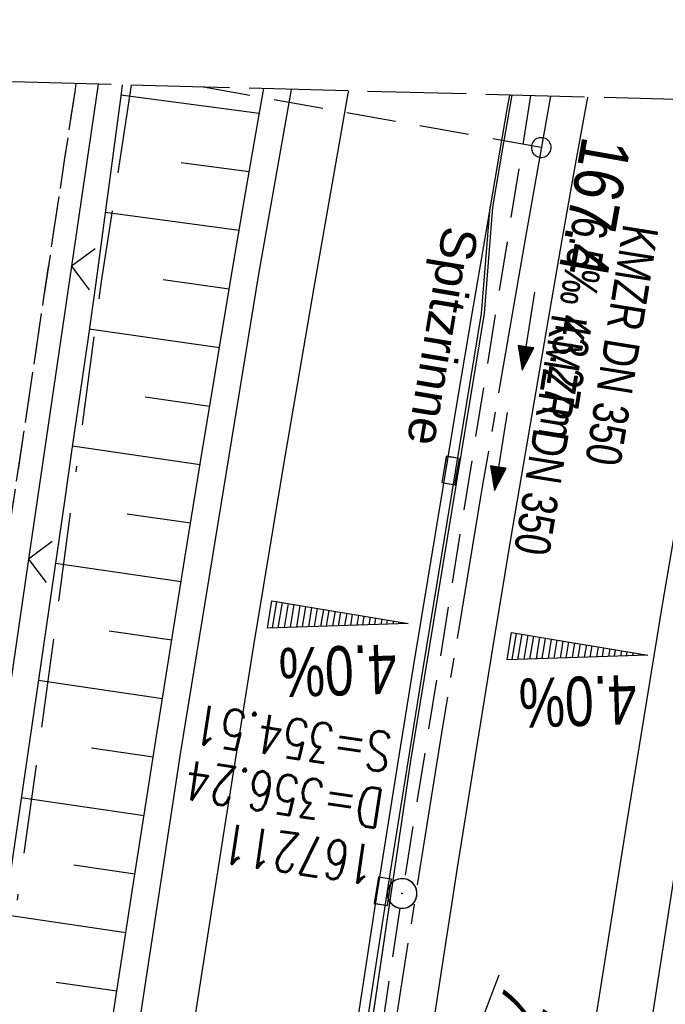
# Model space of a CAD drawing. Extents: x 508885 to 509191, y 457896 to 458644.
# Tile 56 of 58: x 509025 to 509057, y 458594 to 458644. Entities that reach past the tile are written whole.
import ezdxf

# ---------------------------------------------------------------- set-up
doc = ezdxf.new("R2010")
doc.units = 0
doc.header["$LTSCALE"] = 10
doc.header["$MEASUREMENT"] = 0
for name, pattern in [('ACAD_ISO16W100', [73, 15, -6.5, 15, -6.5, 15, -7, 1, -7]), ('ACHSE', [5.5, 4, -0.5, 0.5, -0.5]), ('LT00', [0]), ('LT11', [0.3, 0.2, -0.1]), ('LT14', [0.6, 0.5, -0.1]), ('LT17', [0.15, 0.1, -0.05]), ('STRICHLINIE2', [0.375, 0.25, -0.125])]:
    doc.linetypes.add(name, pattern=pattern)
doc.layers.get('0').update_dxf_attribs({"linetype": 'LT00'})
for name, color, linetype in [('--EK_FBR', 1, 'LT00'), ('--EK_Halt-Pfeil', 4, 'LT00'), ('--EK_Haltung', 7, 'STRICHLINIE2'), ('--EK_Haltung-Text', 140, 'LT00'), ('--EK_Schacht-Text', 5, 'LT00'), ('--EK_ST-93-1', 30, 'LT17'), ('--EL_Halt-Pfeil', 4, 'LT00'), ('--EL_Haltung', 182, 'STRICHLINIE2'), ('--EL_Haltung-Text', 182, 'LT00'), ('-AX-093', 35, 'ACHSE'), ('-QUE-20O', 11, 'LT00'), ('-QUE-20W', 11, 'LT00'), ('-ST-93-1', 250, 'LT00'), ('BAB-KABEL', 220, 'ACAD_ISO16W100'), ('DFK_AB_FLNR', 7, 'Continuous'), ('RINNE_TEXT', 11, 'Continuous'), ('V111_AFBR_BAB', 250, 'LT00'), ('V111_BOESCH', 250, 'LT00'), ('V111_BOSCHUNG', 250, 'LT00'), ('V111_FELDWEG', 250, 'LT11'), ('V111_H_BORD', 8, 'LT00'), ('V111_KA_PRUF', 182, 'LT00'), ('V111_LD_MARK', 250, 'LT00'), ('V111_RINNE', 182, 'LT00'), ('V111_SINKK', 182, 'LT00'), ('V111_ZAUN', 40, 'LT00'), ('V112_AFBR_BAB', 250, 'LT00'), ('V112_BOESCH', 250, 'LT00'), ('V112_BOSCHUNG', 250, 'LT00'), ('V112_FELDWEG', 250, 'LT11'), ('V112_H_BORD', 8, 'LT00'), ('V112_KA_PRUF', 182, 'LT00'), ('V112_LD_MARK', 250, 'LT00'), ('V112_RINNE', 182, 'LT00'), ('V112_SINKK', 182, 'LT00'), ('V112_ZAUN', 40, 'LT00')]:
    doc.layers.add(name, color=color, linetype=linetype)
doc.layers.add('-BLATT_112-RAND', color=7, linetype='LT14', plot=False)
doc.styles.add('Arial', font='ARIAL.TTF')
doc.styles.add('Beschrift', font='ARIAL.TTF')
doc.styles.add('Haltungsbeschriftung', font='ARIAL.TTF', dxfattribs={"width": 0.75})
doc.styles.add('schachtbeschriftung', font='romans.shx', dxfattribs={"width": 0.75, "height": 2})
doc.styles.get("Standard").update_dxf_attribs({"font": 'ARIAL.TTF'})

# ---------------------------------------------------------------- blocks, each defined once
blk = doc.blocks.new('SYMB0003')
at = {"color": 0, "linetype": 'ByBlock'}
for p, q in [((-0.015712, 0), (0.010166, 0.012015)), ((0, -0.021257), (-0.015712, 0)), ((0.010166, 0.012015), (0, -0.021257))]:
    blk.add_line(p, q, dxfattribs=at)
for points in [[(-0.031395, 0.499013), (-0.093691, 0.491144), (-0.154509, 0.475528), (-0.21289, 0.452414), (-0.267913, 0.422164), (-0.318712, 0.385257), (-0.364484, 0.342274), (-0.404509, 0.293893), (-0.438154, 0.240877), (-0.464888, 0.184062), (-0.484292, 0.124345), (-0.496058, 0.062667), (-0.5, 0)], [(0.5, 0), (0.496057, 0.062667), (0.484292, 0.124345), (0.464888, 0.184062), (0.438153, 0.240877), (0.404509, 0.293893), (0.364484, 0.342274), (0.318712, 0.385257), (0.267913, 0.422164), (0.21289, 0.452414), (0.154509, 0.475528), (0.093691, 0.491144), (0.031395, 0.499013), (-0.031395, 0.499013)], [(-0.5, 0), (-0.496058, -0.062667), (-0.484292, -0.124345), (-0.464888, -0.184062), (-0.438154, -0.240877), (-0.404509, -0.293893), (-0.364485, -0.342274), (-0.318712, -0.385257), (-0.267914, -0.422164), (-0.21289, -0.452414), (-0.154509, -0.475529), (-0.093691, -0.491144), (-0.031395, -0.499014), (0.031395, -0.499014)], [(0.031395, -0.499014), (0.093691, -0.491144), (0.154509, -0.475529), (0.21289, -0.452414), (0.267914, -0.422164), (0.318712, -0.385257), (0.364485, -0.342274), (0.404509, -0.293893), (0.438154, -0.240877), (0.464889, -0.184062), (0.484292, -0.124345), (0.496058, -0.062667), (0.5, 0)]]:
    blk.add_lwpolyline(points, dxfattribs=at)
blk = doc.blocks.new('SYMB0024')
at = {"color": 0, "linetype": 'ByBlock'}
for p, q in [((-0.5, 0.5), (0, 0)), ((0, 0), (0.5, 0.5))]:
    blk.add_line(p, q, dxfattribs=at)
blk = doc.blocks.new('SYMB0652')
at = {"color": 0, "linetype": 'ByBlock'}
blk.add_lwpolyline([(-0.15, -0.075), (0.15, -0.075), (0.15, 0.075), (-0.15, 0.075), (-0.15, -0.075)], dxfattribs=at)
blk = doc.blocks.new('SYMB0070')
at = {"color": 0, "linetype": 'ByBlock'}
for p, q in [((-0.5, 0), (0.2, 0)), ((0.5, 0), (0.2, 0.1)), ((0.2, 0.1), (0.2, 0)), ((0.468, 0), (0.21, 0.086)), ((0.21, 0.086), (0.21, -0.086)), ((0.21, -0.086), (0.468, 0)), ((0.22, -0.072), (0.437, 0)), ((0.23, -0.058), (0.405, 0)), ((0.24, -0.045), (0.374, 0)), ((0.342, 0), (0.25, 0.031)), ((0.25, 0.031), (0.25, -0.031)), ((0.25, -0.031), (0.342, 0)), ((0.26, -0.017), (0.31, 0)), ((0.27, -0.003), (0.279, 0))]:
    blk.add_line(p, q, dxfattribs=at)
for points in [[(0.2, 0), (0.2, -0.1), (0.5, 0)], [(0.437, 0), (0.22, 0.072), (0.22, -0.072)], [(0.405, 0), (0.23, 0.058), (0.23, -0.058)], [(0.374, 0), (0.24, 0.045), (0.24, -0.045)], [(0.31, 0), (0.26, 0.017), (0.26, -0.017)], [(0.279, 0), (0.27, 0.003), (0.27, -0.003)]]:
    blk.add_lwpolyline(points, dxfattribs=at)
blk = doc.blocks.new('SYMB2')
at = {"color": 0, "linetype": 'ByBlock', "flags": 128}
for points in [[(-0.031395, 0.499013), (-0.093691, 0.491144), (-0.154509, 0.475528), (-0.21289, 0.452414), (-0.267913, 0.422164), (-0.318712, 0.385257), (-0.364484, 0.342274), (-0.404509, 0.293893), (-0.438154, 0.240877), (-0.464888, 0.184062), (-0.484292, 0.124345), (-0.496058, 0.062667), (-0.5, 0)], [(0.5, 0), (0.496057, 0.062667), (0.484292, 0.124345), (0.464888, 0.184062), (0.438153, 0.240877), (0.404509, 0.293893), (0.364484, 0.342274), (0.318712, 0.385257), (0.267913, 0.422164), (0.21289, 0.452414), (0.154509, 0.475528), (0.093691, 0.491144), (0.031395, 0.499013), (-0.031395, 0.499013)], [(-0.5, 0), (-0.496058, -0.062667), (-0.484292, -0.124345), (-0.464888, -0.184062), (-0.438154, -0.240877), (-0.404509, -0.293893), (-0.364485, -0.342274), (-0.318712, -0.385257), (-0.267914, -0.422164), (-0.21289, -0.452414), (-0.154509, -0.475529), (-0.093691, -0.491144), (-0.031395, -0.499014), (0.031395, -0.499014)], [(0.031395, -0.499014), (0.093691, -0.491144), (0.154509, -0.475529), (0.21289, -0.452414), (0.267914, -0.422164), (0.318712, -0.385257), (0.364485, -0.342274), (0.404509, -0.293893), (0.438154, -0.240877), (0.464889, -0.184062), (0.484292, -0.124345), (0.496058, -0.062667), (0.5, 0)]]:
    blk.add_lwpolyline(points, dxfattribs=at)

msp = doc.modelspace()

# ---------------------------------------------------------------- linework, layer by layer
at = {"layer": '--EK_FBR'}
for points in [[(509007.454, 458322.883), (509007.977, 458345.83), (509008.965, 458370.63), (509010.2, 458395.169), (509011.606, 458419.412), (509013.424, 458443.945), (509015.365, 458466.768), (509017.722, 458491.337), (509020.368, 458516.063), (509023.279, 458539.666), (509026.395, 458562.703), (509029.635, 458585.14), (509032.898, 458606.519), (509036.843, 458630.719), (509038.5, 458640.091)], [(509025.651, 458557.202), (509026.395, 458562.703), (509029.635, 458585.14), (509032.898, 458606.519), (509036.843, 458630.719), (509038.5, 458640.091)], [(509033.444, 458322.397), (509033.995, 458344.72), (509034.89, 458369.551), (509035.987, 458394.317), (509037.472, 458418.57), (509039.183, 458442.329), (509041.09, 458464.831), (509043.369, 458488.282), (509045.947, 458513.055), (509048.673, 458535.671), (509051.755, 458558.727), (509055.01, 458581.604), (509058.517, 458604.2), (509062.207, 458626.243), (509064.565, 458639.405)], [(509050.302, 458547.857), (509051.755, 458558.727), (509055.01, 458581.604), (509058.517, 458604.2), (509062.207, 458626.243), (509064.565, 458639.405)]]:
    msp.add_lwpolyline(points, dxfattribs=at)
at = {"layer": '--EK_FBR', "color": 2}
for points in [[(509053.496, 458639.696), (509052.915, 458636.463), (509052.207, 458632.458), (509051.507, 458628.452), (509050.556, 458622.928), (509049.622, 458617.401), (509048.704, 458611.872), (509047.805, 458606.339), (509046.882, 458600.538), (509045.98, 458594.734), (509045.096, 458588.927), (509044.231, 458583.117), (509043.402, 458577.434), (509042.587, 458571.748), (509041.787, 458566.06), (509041, 458560.371), (509039.979, 458552.859), (509038.976, 458545.344)], [(509053.496, 458639.696), (509052.915, 458636.463), (509052.207, 458632.458), (509051.507, 458628.452), (509050.556, 458622.928), (509049.622, 458617.401), (509048.704, 458611.872), (509047.805, 458606.339), (509046.882, 458600.538), (509045.98, 458594.734), (509045.096, 458588.927), (509044.231, 458583.117), (509043.402, 458577.434), (509042.587, 458571.748), (509041.787, 458566.06), (509041, 458560.371), (509039.978, 458552.859), (509039.84, 458551.823)], [(509049.546, 458639.8), (509049.421, 458639.094), (509048.563, 458634.131)], [(509049.546, 458639.8), (509049.421, 458639.094), (509048.563, 458634.131), (509048.563, 458634.131)]]:
    msp.add_lwpolyline(points, dxfattribs=at)
at = {"layer": '--EK_Haltung'}
for p, q in [((509050.615, 458639.772), (509044.229, 458600.088)), ((509043.999, 458598.606), (509037.774, 458557.091))]:
    msp.add_line(p, q, dxfattribs=at)
at = {"layer": '--EK_ST-93-1', "ltscale": 2.5}
msp.add_line((509051.158, 458637.143), (509034.038, 458640.208), dxfattribs=at)
at = {"layer": '--EL_Haltung'}
for p, q in [((509050.615, 458639.772), (509044.229, 458600.088)), ((509043.999, 458598.606), (509037.774, 458557.091))]:
    msp.add_line(p, q, dxfattribs=at)
at = {"layer": '-AX-093', "ltscale": 0.2}
msp.add_lwpolyline([(509051.633, 458639.745), (509050.354, 458632.602), (509048.206, 458620.152), (509046.137, 458607.69), (509044.147, 458595.214), (509042.236, 458582.726), (509040.404, 458570.226), (509038.651, 458557.715), (509036.978, 458545.193), (509035.384, 458532.661), (509033.869, 458520.119), (509032.433, 458507.567), (509031.078, 458495.007), (509029.801, 458482.439), (509028.605, 458469.862), (509027.488, 458457.278), (509026.45, 458444.688), (509025.493, 458432.091)], dxfattribs=at)
at = {"layer": '-BLATT_112-RAND'}
msp.add_lwpolyline([(508904.399, 458643.62), (508884.931, 457903.876), (509171.832, 457896.326), (509191.3, 458636.07), (508904.399, 458643.62)], dxfattribs=at)
at = {"layer": '-QUE-20O'}
for p, q in [((509049.892, 458612.532), (509049.671, 458611.196)), ((509049.977, 458611.206), (509050.188, 458612.483)), ((509050.484, 458612.433), (509050.282, 458611.216)), ((509050.588, 458611.227), (509050.78, 458612.385)), ((509051.076, 458612.335), (509050.894, 458611.237)), ((509051.2, 458611.248), (509051.372, 458612.287)), ((509051.668, 458612.237), (509051.505, 458611.257)), ((509051.811, 458611.267), (509051.964, 458612.188)), ((509052.26, 458612.139), (509052.117, 458611.277)), ((509052.423, 458611.288), (509052.556, 458612.09)), ((509052.852, 458612.041), (509052.728, 458611.298)), ((509053.034, 458611.307), (509053.148, 458611.992)), ((509053.444, 458611.944), (509053.34, 458611.318)), ((509053.646, 458611.327), (509053.74, 458611.894)), ((509054.036, 458611.845), (509053.952, 458611.337)), ((509054.258, 458611.349), (509054.332, 458611.794)), ((509054.628, 458611.746), (509054.563, 458611.359)), ((509054.869, 458611.368), (509054.923, 458611.696)), ((509055.219, 458611.648), (509055.175, 458611.379)), ((509055.48, 458611.389), (509055.515, 458611.598)), ((509055.811, 458611.55), (509055.786, 458611.398)), ((509056.092, 458611.409), (509056.107, 458611.5)), ((509056.403, 458611.451), (509056.398, 458611.418))]:
    msp.add_line(p, q, dxfattribs=at)
msp.add_lwpolyline([(509049.427, 458611.188), (509049.656, 458612.57), (509056.562, 458611.425), (509049.427, 458611.188)], dxfattribs=at)
at = {"layer": '-QUE-20W'}
for p, q in [((509037.749, 458614.137), (509037.527, 458612.801)), ((509037.833, 458612.811), (509038.044, 458614.088)), ((509038.341, 458614.038), (509038.139, 458612.821)), ((509038.444, 458612.833), (509038.636, 458613.99)), ((509038.932, 458613.94), (509038.75, 458612.843)), ((509039.056, 458612.853), (509039.228, 458613.892)), ((509039.524, 458613.842), (509039.362, 458612.862)), ((509039.668, 458612.872), (509039.82, 458613.794)), ((509040.116, 458613.744), (509039.973, 458612.882)), ((509040.279, 458612.893), (509040.412, 458613.695)), ((509040.708, 458613.646), (509040.585, 458612.903)), ((509040.89, 458612.912), (509041.004, 458613.597)), ((509041.3, 458613.549), (509041.196, 458612.924)), ((509041.502, 458612.932), (509041.596, 458613.499)), ((509041.892, 458613.45), (509041.808, 458612.943)), ((509042.114, 458612.954), (509042.188, 458613.4)), ((509042.484, 458613.351), (509042.42, 458612.964)), ((509042.725, 458612.973), (509042.78, 458613.301)), ((509043.076, 458613.253), (509043.031, 458612.984)), ((509043.337, 458612.994), (509043.371, 458613.203)), ((509043.668, 458613.155), (509043.643, 458613.003)), ((509043.948, 458613.015), (509043.963, 458613.105)), ((509044.259, 458613.056), (509044.254, 458613.024))]:
    msp.add_line(p, q, dxfattribs=at)
msp.add_lwpolyline([(509037.283, 458612.793), (509037.512, 458614.175), (509044.418, 458613.03), (509037.283, 458612.793)], dxfattribs=at)
at = {"layer": 'BAB-KABEL', "ltscale": 0.03, "flags": 128}
msp.add_lwpolyline([(509030.381, 458640.305), (509028.862, 458630.359), (509025.782, 458607.356), (509022.865, 458586.792), (509019.457, 458565.396), (509016.703, 458545.969), (509012.658, 458524.774), (509009.414, 458505.662), (509006.499, 458487.362), (509004.395, 458471.637), (509001.968, 458455.15), (509000.184, 458433.437), (508998.889, 458411.254), (508997.915, 458389.213), (508997.751, 458367.359), (508997.427, 458340.488), (508997.265, 458311.669), (508997.265, 458292.245), (508997.694, 458242.661), (508999.533, 458200.892), (509000.202, 458184.134), (509007.234, 458146.46), (509010.333, 458117.354), (509014.944, 458076.455), (509017.63, 458049.491), (509019.256, 458036.621), (509024.514, 457998.778), (509025.455, 457991.53), (509029.992, 457962.287), (509036.078, 457925.561), (509040.905, 457899.771)], dxfattribs=at)
at = {"layer": 'V111_AFBR_BAB'}
for points in [[(509025.651, 458557.202), (509026.395, 458562.703), (509029.635, 458585.14), (509032.898, 458606.519), (509036.843, 458630.719), (509038.5, 458640.091)], [(509050.302, 458547.857), (509051.755, 458558.727), (509055.01, 458581.604), (509058.517, 458604.2), (509062.207, 458626.243), (509064.565, 458639.405)]]:
    msp.add_lwpolyline(points, dxfattribs=at)
at = {"layer": 'V111_AFBR_BAB', "color": 0}
for points in [[(509053.496, 458639.696), (509052.915, 458636.463), (509052.207, 458632.458), (509051.507, 458628.452), (509050.556, 458622.928), (509049.622, 458617.401), (509048.704, 458611.872), (509047.805, 458606.339), (509046.882, 458600.538), (509045.98, 458594.734), (509045.096, 458588.927), (509044.231, 458583.117), (509043.402, 458577.434), (509042.587, 458571.748), (509041.787, 458566.06), (509041, 458560.371), (509039.978, 458552.859), (509039.84, 458551.823)], [(509049.546, 458639.8), (509049.421, 458639.094), (509048.563, 458634.131)]]:
    msp.add_lwpolyline(points, dxfattribs=at)
at = {"layer": 'V111_BOESCH'}
for points in [[(509029.92, 458640.317), (509029.863, 458639.884), (509029.601, 458637.863), (509029.337, 458635.842), (509028.964, 458633.067), (509028.581, 458630.294), (509028.19, 458627.523), (509027.794, 458624.755), (509027.393, 458621.986), (509026.99, 458619.218), (509026.333, 458614.698), (509025.676, 458610.176), (509025.017, 458605.655), (509024.355, 458601.134), (509023.688, 458596.613), (509022.828, 458590.841)], [(509024.268, 458557.727), (509024.525, 458559.626), (509024.977, 458562.91), (509025.611, 458567.414), (509026.259, 458571.917), (509026.919, 458576.417), (509027.589, 458580.916), (509028.268, 458585.414), (509029.357, 458592.54), (509030.46, 458599.664), (509031.578, 458606.786), (509032.336, 458611.566), (509033.102, 458616.344), (509033.876, 458621.121), (509034.662, 458625.896), (509035.461, 458630.669), (509036.17, 458634.835), (509036.893, 458639), (509037.093, 458640.128)]]:
    msp.add_lwpolyline(points, dxfattribs=at)
at = {"layer": 'V111_BOSCHUNG'}
for p, q in [((509029.854, 458639.812), (509036.872, 458638.883)), ((509032.913, 458636.381), (509036.358, 458635.925)), ((509029.074, 458633.875), (509035.849, 458632.956)), ((509032.007, 458630.449), (509035.346, 458629.985)), ((509028.252, 458627.955), (509034.848, 458627.014)), ((509031.092, 458624.519), (509034.356, 458624.043)), ((509027.399, 458622.027), (509033.87, 458621.082)), ((509030.178, 458618.589), (509033.389, 458618.121)), ((509026.536, 458616.089), (509032.911, 458615.159)), ((509029.27, 458612.658), (509032.437, 458612.196)), ((509025.672, 458610.152), (509031.965, 458609.233)), ((509028.368, 458606.726), (509031.497, 458606.27)), ((509024.806, 458604.214), (509031.03, 458603.306)), ((509027.469, 458600.794), (509030.566, 458600.342)), ((509023.934, 458598.278), (509030.105, 458597.377)), ((509026.57, 458594.862), (509029.646, 458594.413))]:
    msp.add_line(p, q, dxfattribs=at)
at = {"layer": 'V111_FELDWEG', "flags": 128}
msp.add_lwpolyline([(509016.02, 458560.853), (509016.292, 458562.673), (509016.666, 458565.267), (509017.028, 458567.862), (509017.382, 458570.459), (509017.728, 458573.056), (509018.07, 458575.654), (509018.411, 458578.252), (509018.752, 458580.851), (509019.096, 458583.448), (509019.446, 458586.045), (509019.804, 458588.641), (509020.23, 458591.642), (509020.668, 458594.641), (509021.116, 458597.639), (509021.571, 458600.636), (509022.031, 458603.633), (509022.494, 458606.629), (509022.957, 458609.624), (509023.42, 458612.62), (509023.878, 458615.617), (509024.403, 458619.094), (509024.923, 458622.571), (509025.44, 458626.049), (509025.957, 458629.527), (509026.476, 458633.005), (509027, 458636.481), (509027.532, 458639.957), (509027.598, 458640.378)], dxfattribs=at)
at = {"layer": 'V111_H_BORD'}
for points in [[(509049.665, 458639.797), (509049.199, 458637.11), (509048.685, 458634.124)], [(509048.685, 458634.124), (509048.272, 458628.738), (509044.528, 458606.062), (509037.806, 458560.565), (509036.833, 458552.963)]]:
    msp.add_lwpolyline(points, dxfattribs=at)
at = {"layer": 'V111_LD_MARK'}
for points in [[(509041.384, 458640.015), (509041.361, 458639.887), (509039.629, 458630.047), (509038.082, 458620.98), (509036.58, 458611.906), (509035.122, 458602.824), (509033.708, 458593.735), (509032.337, 458584.64), (509031.009, 458575.538), (509029.721, 458566.431), (509028.475, 458557.317), (509028.326, 458556.188)], [(509047.562, 458548.896), (509048.836, 458558.383), (509050.396, 458569.5), (509052.023, 458580.609), (509053.715, 458591.708), (509055.472, 458602.797), (509057.292, 458613.876), (509059.177, 458624.944), (509061.124, 458636.001), (509061.756, 458639.479)]]:
    msp.add_lwpolyline(points, dxfattribs=at)
at = {"layer": 'V111_RINNE'}
msp.add_lwpolyline([(509041.779, 458589.096), (509042.644, 458594.773), (509043.527, 458600.447), (509044.427, 458606.118), (509045.157, 458610.642), (509045.894, 458615.165), (509046.639, 458619.687), (509047.387, 458624.208), (509048.137, 458628.729), (509048.563, 458634.131), (509048.11, 458631.473), (509047.661, 458628.815), (509046.904, 458624.318), (509046.151, 458619.821), (509045.404, 458615.322), (509044.665, 458610.823), (509043.937, 458606.321), (509042.73, 458598.691), (509041.557, 458591.056)], dxfattribs=at)
at = {"layer": 'V111_ZAUN'}
for p, q in [((509028.708, 458640.349), (509027.357, 458631.13)), ((509027.357, 458631.13), (509025.182, 458616.288)), ((509025.182, 458616.288), (509023.007, 458601.447))]:
    msp.add_line(p, q, dxfattribs=at)
at = {"layer": 'V112_AFBR_BAB'}
for points in [[(509007.454, 458322.883), (509007.977, 458345.83), (509008.965, 458370.63), (509010.2, 458395.169), (509011.606, 458419.412), (509013.424, 458443.945), (509015.365, 458466.768), (509017.722, 458491.337), (509020.368, 458516.063), (509023.279, 458539.666), (509026.395, 458562.703), (509029.635, 458585.14), (509032.898, 458606.519), (509036.843, 458630.719), (509038.5, 458640.091)], [(509033.444, 458322.397), (509033.995, 458344.72), (509034.89, 458369.551), (509035.987, 458394.317), (509037.472, 458418.57), (509039.183, 458442.329), (509041.09, 458464.831), (509043.369, 458488.282), (509045.947, 458513.055), (509048.673, 458535.671), (509051.755, 458558.727), (509055.01, 458581.604), (509058.517, 458604.2), (509062.207, 458626.243), (509064.565, 458639.405)]]:
    msp.add_lwpolyline(points, dxfattribs=at)
at = {"layer": 'V112_AFBR_BAB', "color": 0}
for points in [[(509053.496, 458639.696), (509052.915, 458636.463), (509052.207, 458632.458), (509051.507, 458628.452), (509050.556, 458622.928), (509049.622, 458617.401), (509048.704, 458611.872), (509047.805, 458606.339), (509046.882, 458600.538), (509045.98, 458594.734), (509045.096, 458588.927), (509044.231, 458583.117), (509043.402, 458577.434), (509042.587, 458571.748), (509041.787, 458566.06), (509041, 458560.371), (509039.979, 458552.859), (509038.976, 458545.344)], [(509049.546, 458639.8), (509049.421, 458639.094), (509048.563, 458634.131), (509048.563, 458634.131)]]:
    msp.add_lwpolyline(points, dxfattribs=at)
at = {"layer": 'V112_BOESCH'}
for points in [[(509029.92, 458640.317), (509029.863, 458639.884), (509029.601, 458637.863), (509029.337, 458635.842), (509028.964, 458633.067), (509028.581, 458630.294), (509028.19, 458627.523), (509027.794, 458624.755), (509027.393, 458621.986), (509026.99, 458619.218), (509026.333, 458614.698), (509025.676, 458610.176), (509025.017, 458605.655), (509024.355, 458601.134), (509023.688, 458596.613), (509022.828, 458590.841)], [(509023.204, 458549.768), (509023.64, 458553.055), (509024.08, 458556.341), (509024.525, 458559.626), (509024.977, 458562.91), (509025.611, 458567.414), (509026.259, 458571.917), (509026.919, 458576.417), (509027.589, 458580.916), (509028.268, 458585.414), (509029.357, 458592.54), (509030.46, 458599.664), (509031.578, 458606.786), (509032.336, 458611.566), (509033.102, 458616.344), (509033.876, 458621.121), (509034.662, 458625.896), (509035.461, 458630.669), (509036.17, 458634.836), (509036.893, 458639), (509037.093, 458640.128)]]:
    msp.add_lwpolyline(points, dxfattribs=at)
at = {"layer": 'V112_BOSCHUNG'}
for p, q in [((509029.854, 458639.812), (509036.872, 458638.883)), ((509032.913, 458636.381), (509036.358, 458635.925)), ((509029.074, 458633.875), (509035.849, 458632.956)), ((509032.007, 458630.449), (509035.346, 458629.985)), ((509028.252, 458627.955), (509034.848, 458627.014)), ((509031.092, 458624.519), (509034.356, 458624.043)), ((509027.399, 458622.027), (509033.87, 458621.082)), ((509030.178, 458618.589), (509033.389, 458618.121)), ((509026.536, 458616.089), (509032.911, 458615.159)), ((509029.27, 458612.658), (509032.437, 458612.196)), ((509025.672, 458610.152), (509031.965, 458609.233)), ((509028.368, 458606.726), (509031.497, 458606.27)), ((509024.806, 458604.214), (509031.03, 458603.306)), ((509027.469, 458600.794), (509030.566, 458600.342)), ((509023.934, 458598.278), (509030.105, 458597.377)), ((509026.57, 458594.862), (509029.646, 458594.413))]:
    msp.add_line(p, q, dxfattribs=at)
at = {"layer": 'V112_FELDWEG', "flags": 128}
msp.add_lwpolyline([(509038.565, 457899.833), (509038.517, 457900.069), (509037.883, 457903.29), (509037.269, 457906.515), (509036.673, 457909.743), (509036.094, 457912.975), (509035.529, 457916.21), (509034.975, 457919.447), (509034.431, 457922.685), (509033.894, 457925.924), (509033.274, 457929.705), (509032.66, 457933.487), (509032.048, 457937.268), (509031.437, 457941.05), (509030.825, 457944.831), (509030.073, 457949.46), (509029.318, 457954.088), (509028.561, 457958.716), (509027.805, 457963.344), (509027.05, 457967.973), (509026.298, 457972.601), (509025.55, 457977.231), (509024.588, 457983.254), (509023.637, 457989.278), (509022.699, 457995.304), (509021.775, 458001.333), (509020.867, 458007.364), (509020.383, 458010.623), (509019.907, 458013.882), (509019.439, 458017.143), (509018.981, 458020.405), (509018.535, 458023.669), (509018.1, 458026.959), (509017.676, 458030.25), (509017.263, 458033.543), (509016.858, 458036.837), (509016.459, 458040.132), (509016.063, 458043.428), (509015.67, 458046.723), (509015.276, 458050.019), (509014.789, 458054.069), (509014.301, 458058.119), (509013.812, 458062.168), (509013.323, 458066.218), (509012.837, 458070.268), (509012.354, 458074.318), (509011.875, 458078.369), (509011.481, 458081.748), (509011.093, 458085.129), (509010.712, 458088.51), (509010.341, 458091.894), (509009.979, 458095.299), (509009.631, 458098.705), (509009.3, 458102.114), (509008.988, 458105.524), (509008.698, 458108.935), (509008.432, 458112.348), (509008.194, 458115.761), (509007.986, 458119.175), (509007.849, 458121.785), (509007.732, 458124.396), (509007.637, 458127.01), (509007.565, 458129.626), (509007.518, 458132.247), (509007.501, 458133.81), (509007.487, 458135.373), (509007.471, 458136.937), (509007.445, 458138.499), (509007.404, 458140.06), (509007.342, 458141.618), (509007.253, 458143.172), (509007.13, 458144.722), (509006.968, 458146.267), (509006.76, 458147.805), (509006.538, 458149.147), (509006.281, 458150.484), (509005.996, 458151.817), (509005.688, 458153.148), (509005.363, 458154.475), (509005.027, 458155.801), (509004.684, 458157.126), (509004.341, 458158.451), (509003.701, 458160.974), (509003.083, 458163.5), (509002.491, 458166.03), (509001.928, 458168.564), (509001.397, 458171.104), (509000.901, 458173.651), (509000.446, 458176.205), (509000.023, 458178.82), (508999.643, 458181.443), (508999.302, 458184.073), (508998.998, 458186.708), (508998.729, 458189.348), (508998.493, 458191.991), (508998.286, 458194.637), (508998.107, 458197.286), (508997.952, 458199.935), (508997.821, 458202.574), (508997.709, 458205.212), (508997.615, 458207.851), (508997.535, 458210.49), (508997.467, 458213.13), (508997.408, 458215.769), (508997.357, 458218.408), (508997.309, 458221.048), (508997.238, 458225.249), (508997.17, 458229.451), (508997.104, 458233.653), (508997.038, 458237.855), (508996.97, 458242.057), (508996.898, 458246.465), (508996.823, 458250.873), (508996.748, 458255.28), (508996.673, 458259.688), (508996.6, 458264.095), (508996.537, 458268.034), (508996.477, 458271.972), (508996.423, 458275.91), (508996.375, 458279.848), (508996.336, 458283.787), (508996.311, 458286.935), (508996.291, 458290.084), (508996.275, 458293.232), (508996.262, 458296.326), (508996.25, 458299.421), (508996.237, 458302.515), (508996.222, 458305.609), (508996.201, 458308.703), (508996.174, 458311.798), (508996.139, 458314.892), (508996.102, 458317.583), (508996.059, 458320.274), (508996.016, 458322.965), (508995.976, 458325.655), (508995.942, 458328.346), (508995.917, 458331.037), (508995.904, 458333.727), (508995.908, 458336.418), (508995.927, 458338.789), (508995.957, 458341.159), (508995.996, 458343.53), (508996.039, 458345.901), (508996.084, 458348.272), (508996.126, 458350.643), (508996.162, 458353.014), (508996.189, 458355.385), (508996.203, 458357.756), (508996.202, 458360.048), (508996.19, 458362.339), (508996.171, 458364.631), (508996.149, 458366.923), (508996.128, 458369.215), (508996.113, 458371.506), (508996.107, 458373.798), (508996.115, 458376.089), (508996.141, 458378.38), (508996.19, 458380.737), (508996.259, 458383.094), (508996.346, 458385.451), (508996.448, 458387.807), (508996.562, 458390.163), (508996.685, 458392.519), (508996.814, 458394.875), (508996.947, 458397.23), (508997.08, 458399.586), (508997.261, 458402.829), (508997.441, 458406.072), (508997.621, 458409.315), (508997.806, 458412.557), (508997.997, 458415.798), (508998.198, 458419.039), (508998.41, 458422.279), (508998.637, 458425.518), (508998.832, 458428.137), (508999.036, 458430.755), (508999.246, 458433.373), (508999.459, 458435.99), (508999.672, 458438.608), (508999.882, 458441.226), (509000.087, 458443.845), (509000.265, 458446.202), (509000.441, 458448.559), (509000.616, 458450.916), (509000.795, 458453.272), (509000.98, 458455.628), (509001.176, 458457.983), (509001.385, 458460.336), (509001.611, 458462.688), (509001.857, 458465.037), (509002.148, 458467.57), (509002.462, 458470.1), (509002.797, 458472.627), (509003.148, 458475.153), (509003.513, 458477.678), (509003.887, 458480.201), (509004.267, 458482.723), (509004.65, 458485.244), (509005.089, 458488.136), (509005.53, 458491.028), (509005.976, 458493.92), (509006.216, 458495.452), (509006.463, 458496.982), (509006.72, 458498.511), (509006.994, 458500.036), (509007.288, 458501.558), (509007.534, 458502.749), (509007.789, 458503.938), (509008.045, 458505.126), (509008.296, 458506.316), (509008.535, 458507.508), (509008.807, 458508.988), (509009.053, 458510.473), (509009.279, 458511.962), (509009.489, 458513.454), (509009.686, 458514.947), (509009.875, 458516.442), (509010.157, 458518.738), (509010.431, 458521.034), (509010.702, 458523.331), (509010.971, 458525.627), (509011.242, 458527.923), (509011.518, 458530.218), (509011.8, 458532.511), (509012.092, 458534.804), (509012.396, 458537.095), (509012.754, 458539.657), (509013.127, 458542.216), (509013.513, 458544.774), (509013.909, 458547.331), (509014.31, 458549.888), (509014.714, 458552.443), (509015.118, 458555), (509015.517, 458557.556), (509015.91, 458560.114), (509016.292, 458562.673), (509016.666, 458565.267), (509017.028, 458567.862), (509017.382, 458570.459), (509017.728, 458573.056), (509018.07, 458575.654), (509018.411, 458578.252), (509018.752, 458580.851), (509019.096, 458583.448), (509019.446, 458586.045), (509019.804, 458588.641), (509020.23, 458591.642), (509020.668, 458594.641), (509021.116, 458597.639), (509021.571, 458600.636), (509022.031, 458603.633), (509022.494, 458606.629), (509022.957, 458609.624), (509023.42, 458612.62), (509023.878, 458615.617), (509024.403, 458619.094), (509024.923, 458622.571), (509025.44, 458626.049), (509025.957, 458629.527), (509026.476, 458633.005), (509027, 458636.481), (509027.532, 458639.957), (509027.598, 458640.378)], dxfattribs=at)
at = {"layer": 'V112_H_BORD'}
for points in [[(509049.665, 458639.797), (509049.199, 458637.11), (509048.685, 458634.124)], [(509048.685, 458634.124), (509048.272, 458628.738), (509044.528, 458606.062), (509037.806, 458560.565), (509031.962, 458514.885), (509026.971, 458465.681), (509023.317, 458418.61), (509019.833, 458345.207), (509019.017, 458275.547), (509019.919, 458227.464), (509023.24, 458156.759), (509026.703, 458111.833), (509031.399, 458065.218), (509040.466, 457995.243), (509051.959, 457925.916), (509057.252, 457899.341)]]:
    msp.add_lwpolyline(points, dxfattribs=at)
at = {"layer": 'V112_LD_MARK'}
for points in [[(509041.384, 458640.015), (509041.361, 458639.887), (509039.629, 458630.047), (509038.082, 458620.98), (509036.58, 458611.905), (509035.122, 458602.824), (509033.708, 458593.735), (509032.337, 458584.64), (509031.009, 458575.538), (509029.721, 458566.431), (509028.475, 458557.317), (509027.269, 458548.199), (509026.103, 458539.075), (509024.831, 458528.748), (509023.608, 458518.416), (509022.437, 458508.078), (509021.317, 458497.734), (509020.249, 458487.385), (509019.233, 458477.03), (509018.27, 458466.67), (509017.134, 458453.626), (509016.083, 458440.574), (509015.118, 458427.515)], [(509035.73, 458433.591), (509036.333, 458441.408), (509036.965, 458449.222), (509037.625, 458457.035), (509038.312, 458464.845), (509039.037, 458472.777), (509039.791, 458480.706), (509040.573, 458488.633), (509041.385, 458496.556), (509042.227, 458504.476), (509043.101, 458512.393), (509044.006, 458520.306), (509044.944, 458528.216), (509045.915, 458536.121), (509047.342, 458547.256), (509048.836, 458558.383), (509050.396, 458569.5), (509052.023, 458580.609), (509053.715, 458591.708), (509055.472, 458602.797), (509057.292, 458613.875), (509059.177, 458624.944), (509061.124, 458636.001), (509061.756, 458639.479)]]:
    msp.add_lwpolyline(points, dxfattribs=at)
at = {"layer": 'V112_RINNE'}
msp.add_lwpolyline([(509041.779, 458589.096), (509042.644, 458594.773), (509043.527, 458600.447), (509044.427, 458606.118), (509045.157, 458610.642), (509045.895, 458615.165), (509046.639, 458619.687), (509047.387, 458624.208), (509048.137, 458628.729), (509048.563, 458634.131), (509048.563, 458634.131), (509048.111, 458631.473), (509047.661, 458628.815), (509046.904, 458624.318), (509046.151, 458619.821), (509045.404, 458615.322), (509044.665, 458610.823), (509043.937, 458606.321), (509042.73, 458598.691), (509041.557, 458591.056)], dxfattribs=at)
at = {"layer": 'V112_ZAUN'}
for p, q in [((509028.708, 458640.349), (509027.357, 458631.13)), ((509027.357, 458631.13), (509025.182, 458616.288)), ((509025.182, 458616.288), (509023.007, 458601.447))]:
    msp.add_line(p, q, dxfattribs=at)

# ---------------------------------------------------------------- block references
at = {"layer": '--EK_Halt-Pfeil', "xscale": 4.000000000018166, "yscale": 4, "zscale": 4, "rotation": 260.8576000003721}
msp.add_blockref('SYMB0070', (509050.507, 458627.841), dxfattribs=at)
at = {"layer": '--EL_Halt-Pfeil', "xscale": 4.000000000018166, "yscale": 4, "zscale": 4, "rotation": 260.8576000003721}
msp.add_blockref('SYMB0070', (509049.115, 458621.745), dxfattribs=at)
at = {"layer": '-ST-93-1', "rotation": 274.1956499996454}
msp.add_blockref('SYMB2', (509051.158, 458637.143), dxfattribs=at)
at = {"layer": 'V111_KA_PRUF', "xscale": 1.499999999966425, "yscale": 1.5, "zscale": 1.5, "rotation": 249.2379000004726}
msp.add_blockref('SYMB0003', (509044.11, 458599.348), dxfattribs=at)
at = {"layer": 'V111_SINKK', "yscale": 4.5, "zscale": 4.5}
for p, xscale, rotation in [((509046.568, 458620.774), 4.500000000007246, 260.5752759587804), ((509043.135, 458599.461), 4.499999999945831, 261.2634714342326)]:
    msp.add_blockref('SYMB0652', p, dxfattribs=dict(at, xscale=xscale, rotation=rotation))
at = {"layer": 'V111_ZAUN', "xscale": 2.100000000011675, "yscale": 2.099999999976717, "zscale": 2.1, "rotation": 261.6624000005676}
for p in [(509027.357, 458631.13), (509025.182, 458616.288)]:
    msp.add_blockref('SYMB0024', p, dxfattribs=at)
at = {"layer": 'V112_KA_PRUF', "xscale": 1.500000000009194, "yscale": 1.5, "zscale": 1.5, "rotation": 268.4925099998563}
msp.add_blockref('SYMB0003', (509044.11, 458599.348), dxfattribs=at)
at = {"layer": 'V112_SINKK', "yscale": 4.5, "zscale": 4.5}
for p, xscale, rotation in [((509046.568, 458620.774), 4.500000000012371, 79.97671924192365), ((509043.135, 458599.461), 4.500000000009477, 260.7829835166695)]:
    msp.add_blockref('SYMB0652', p, dxfattribs=dict(at, xscale=xscale, rotation=rotation))
at = {"layer": 'V112_ZAUN', "xscale": 2.099999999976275, "yscale": 2.099999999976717, "zscale": 2.1, "rotation": 261.6607099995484}
for p in [(509027.357, 458631.13), (509025.182, 458616.288)]:
    msp.add_blockref('SYMB0024', p, dxfattribs=at)

# ---------------------------------------------------------------- texts
at = {"layer": '--EK_Haltung-Text', "style": 'Haltungsbeschriftung', "width": 0.75}
for s, p in [('6.5‰ 43.27m', (509052.8, 458633.725)), ('KMZR DN 350', (509055.328, 458633.318))]:
    msp.add_text(s, height=1.8, rotation=-99.1424, dxfattribs=at).set_placement(p)
at = {"layer": '--EK_Schacht-Text', "style": 'schachtbeschriftung', "width": 0.75}
for s, p in [('S=354.51', (509043.692, 458607.457)), ('D=356.24', (509043.265, 458604.609)), ('167211', (509042.838, 458601.761))]:
    msp.add_text(s, height=2, rotation=-188.529, dxfattribs=at).set_placement(p)
at = {"layer": '--EL_Haltung-Text', "style": 'Haltungsbeschriftung', "width": 0.75}
msp.add_text('KMZR DN 350', height=1.8, rotation=-99.1424, dxfattribs=at).set_placement((509051.721, 458628.769))
at = {"layer": '-QUE-20O', "style": 'Beschrift', "width": 0.75}
msp.add_text('4.0%', height=2.5, rotation=181.8981, dxfattribs=at).set_placement((509055.953, 458610.43))
at = {"layer": '-QUE-20W', "style": 'Beschrift', "width": 0.75}
msp.add_text('4.0%', height=2.5, rotation=181.8981, dxfattribs=at).set_placement((509043.79, 458611.977))
at = {"layer": '-ST-93-1', "style": 'Beschrift', "width": 0.8}
msp.add_text('  167.4', height=2.5, rotation=-100.1028, dxfattribs=at).set_placement((509053.53, 458639.307))
at = {"layer": 'DFK_AB_FLNR', "oblique": 13.754, "width": 0.75}
msp.add_text('%%U738/8', height=2.5, rotation=249.2379, dxfattribs=at).set_placement((509049.429, 458594.924))
at = {"layer": 'RINNE_TEXT', "insert": (509047.976, 458632.936), "char_height": 1.8, "attachment_point": 1, "rotation": 260.4388, "style": 'Arial'}
msp.add_mtext('Spitzrinne', dxfattribs=at)

doc.saveas('drawing.dxf')
